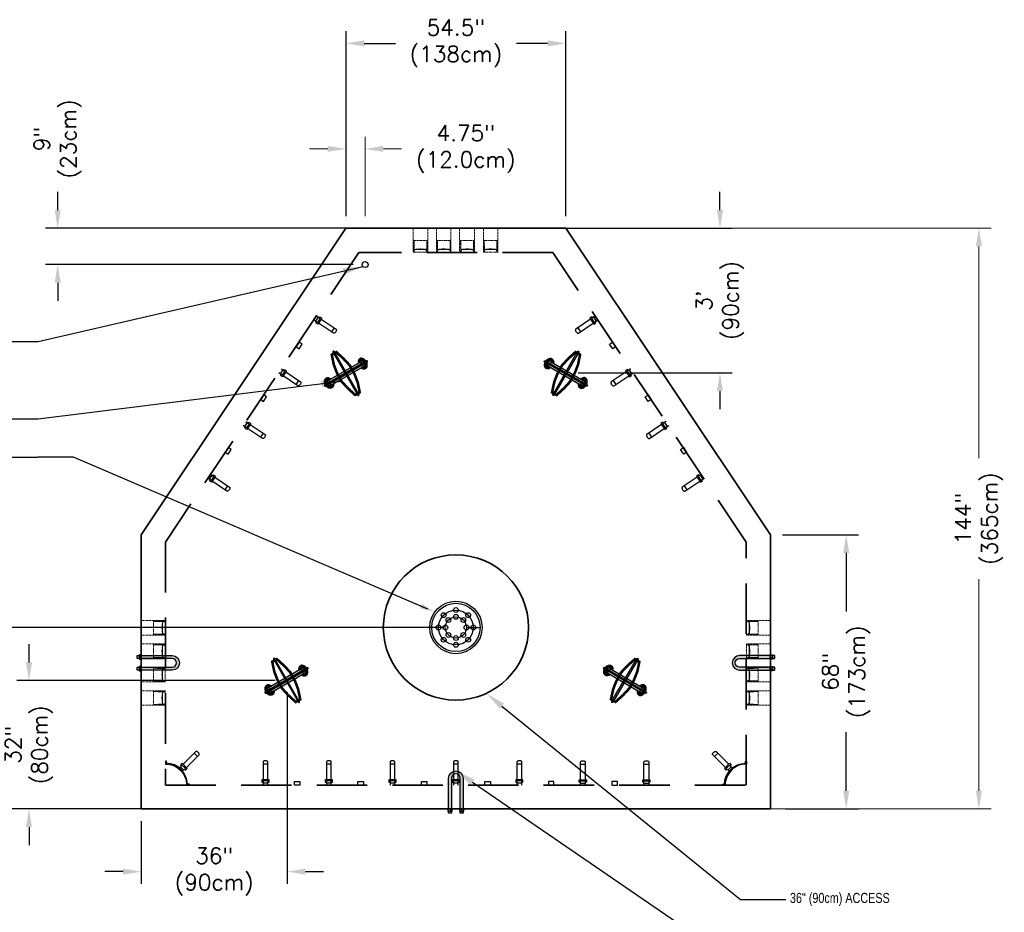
# Model space of a CAD drawing. Header units: inches. Extents: x 65 to 2519, y -54 to 399.
# Tile 17 of 21: x 1646 to 1890, y 163 to 385. Entities that reach past the tile are written whole.
import ezdxf
from ezdxf import colors
from ezdxf.entities.mleader import LeaderData, LeaderLine
from ezdxf.math import Vec2, Vec3

# ---------------------------------------------------------------- set-up
doc = ezdxf.new("R2010")
doc.units = ezdxf.units.IN
doc.header["$MEASUREMENT"] = 0
doc.linetypes.add('HIDDEN', pattern=[0.375, 0.25, -0.125])
doc.linetypes.add('HIDDEN2', pattern=[0.1875, 0.125, -0.0625])
for name, color, linetype, lineweight in [('Concrete-Hidden', 30, 'HIDDEN', 15), ('Concrete-Thick', 1, 'Continuous', 35), ('Dimensions', 7, 'Continuous', 15), ('Embeds-Hidden', 143, 'HIDDEN2', 15), ('Text+Leaders', 7, 'Continuous', 20)]:
    doc.layers.add(name, color=color, linetype=linetype, lineweight=lineweight)
for name, color, linetype in [('Dimension', 7, 'Continuous'), ('Drain', 7, 'Continuous'), ('Lifting_Hook', 5, 'Continuous'), ('Pulling_In_ Irons', 7, 'Continuous'), ('PVC', 7, 'Continuous'), ('Rack', 7, 'Continuous')]:
    doc.layers.add(name, color=color, linetype=linetype)
doc.styles.add('120', font='FSIMPLEX.SHX', dxfattribs={"width": 0.8, "height": 1.8674})
doc.styles.add('Oldcastle', font='romans.shx')
doc.styles.get("Standard").update_dxf_attribs({"font": 'fsimplex.shx', "width": 0.8})
doc.dimstyles.get("Standard").update_dxf_attribs({"dimtxt": 1.8674, "dimasz": 1.8674, "dimexe": 0.18, "dimexo": 0.0625, "dimgap": 0.09, "dimtad": 0, "dimtih": 1, "dimtoh": 1, "dimdec": 4, "dimzin": 0, "dimdsep": 46, "dimtxsty": '120', "dimcen": 0.09, "dimclrd": 256, "dimclre": 256, "dimclrt": 256, "dimadec": 0, "dimazin": 0, "dimtfac": 1, "dimtdec": 4, "dimtofl": 0, "dimtmove": 0, "dimatfit": 3, "dimfxl": 1, "dimtolj": 1, "dimtzin": 0, "dimarcsym": 0})
doc.dimstyles.new('Web', dxfattribs={"dimtxt": 0.082, "dimasz": 0.094, "dimexe": 0.0625, "dimexo": 0.0625, "dimgap": 0.0625, "dimtad": 0, "dimdec": 4, "dimzin": 3, "dimdsep": 46, "dimlunit": 4, "dimtxsty": 'Oldcastle', "dimcen": 0.09, "dimclrd": 256, "dimclre": 256, "dimclrt": 256, "dimadec": 0, "dimazin": 0, "dimtfac": 1, "dimtdec": 4, "dimtofl": 0, "dimtmove": 0, "dimatfit": 3, "dimfxl": 1, "dimtolj": 1, "dimtzin": 0, "dimlwd": -1, "dimlwe": -1, "dimarcsym": 0})

# ---------------------------------------------------------------- blocks, each defined once
blk = doc.blocks.new('*X51')
at = {"color": 0}
for p, q in [((73.82, 45.09), (73.87, 45.15)), ((73.82, 45.01), (73.91, 45.1)), ((73.85, 44.95), (73.92, 45.02)), ((73.9, 44.91), (73.98, 44.99)), ((73.98, 44.9), (74.07, 44.99)), ((74.06, 44.9), (74.16, 44.99)), ((74.15, 44.9), (74.25, 45)), ((74.24, 44.9), (74.45, 45.11)), ((74.26, 44.83), (74.31, 44.88)), ((74.27, 44.75), (74.33, 44.81)), ((74.27, 44.66), (74.33, 44.72)), ((74.27, 44.57), (74.33, 44.64)), ((74.27, 44.48), (74.33, 44.55)), ((74.27, 44.4), (74.33, 44.46)), ((74.27, 44.31), (74.33, 44.37)), ((74.27, 44.22), (74.33, 44.28)), ((74.27, 44.13), (74.33, 44.19)), ((74.27, 44.04), (74.33, 44.11)), ((74.27, 43.95), (74.33, 44.02)), ((74.27, 43.86), (74.33, 43.93)), ((74.27, 43.78), (74.33, 43.84)), ((74.29, 45.03), (74.36, 45.11)), ((74.33, 44.9), (74.4, 44.97)), ((74.47, 45.04), (74.54, 45.11)), ((74.56, 45.04), (74.63, 45.11)), ((74.65, 45.04), (74.72, 45.11)), ((74.73, 45.04), (74.87, 45.17)), ((74.82, 45.21), (74.87, 45.26)), ((74.82, 45.04), (74.89, 45.11)), ((74.91, 45.04), (74.98, 45.11)), ((75, 45.04), (75.07, 45.11)), ((75.09, 45.04), (75.16, 45.11)), ((75.18, 45.04), (75.25, 45.11)), ((75.26, 45.04), (75.34, 45.11)), ((75.35, 45.04), (75.42, 45.11)), ((75.44, 45.04), (75.51, 45.11)), ((75.53, 45.04), (75.6, 45.11)), ((75.62, 45.04), (75.69, 45.11)), ((75.71, 45.04), (75.78, 45.11)), ((75.79, 45.04), (75.89, 45.14)), ((75.91, 45.07), (75.99, 45.14)), ((76.01, 45.07), (76.08, 45.14)), ((76.09, 45.07), (76.17, 45.15)), ((76.11, 45.26), (76.16, 45.31)), ((76.11, 45.17), (76.16, 45.23)), ((76.18, 45.07), (76.26, 45.14)), ((76.27, 45.07), (76.34, 45.14)), ((76.36, 45.07), (76.43, 45.14)), ((76.45, 45.07), (76.52, 45.14)), ((76.54, 45.07), (76.61, 45.14)), ((76.63, 45.07), (76.7, 45.14)), ((76.71, 45.07), (76.79, 45.14)), ((76.8, 45.07), (76.87, 45.14)), ((76.89, 45.07), (76.96, 45.14)), ((76.98, 45.07), (77.05, 45.14)), ((77.07, 45.07), (77.14, 45.14)), ((77.16, 45.07), (77.23, 45.14)), ((77.24, 45.07), (77.35, 45.18)), ((77.33, 45.07), (77.4, 45.13)), ((73.82, 40.76), (73.95, 40.89)), ((73.82, 40.67), (74.04, 40.89)), ((73.88, 40.64), (73.91, 40.68)), ((74.03, 40.8), (74.13, 40.89)), ((74.12, 40.8), (74.22, 40.89)), ((74.21, 40.8), (74.31, 40.89)), ((74.26, 40.93), (74.33, 41.01)), ((74.27, 43.69), (74.33, 43.75)), ((74.27, 43.6), (74.33, 43.66)), ((74.27, 43.51), (74.33, 43.58)), ((74.27, 43.42), (74.33, 43.49)), ((74.27, 43.33), (74.33, 43.4)), ((74.27, 43.25), (74.33, 43.31)), ((74.27, 43.16), (74.33, 43.22)), ((74.27, 43.07), (74.33, 43.13)), ((74.27, 42.98), (74.33, 43.04)), ((74.27, 42.89), (74.33, 42.96)), ((74.27, 42.8), (74.33, 42.87)), ((74.27, 42.72), (74.33, 42.78)), ((74.27, 42.63), (74.33, 42.69)), ((74.27, 42.54), (74.33, 42.6)), ((74.27, 42.45), (74.33, 42.51)), ((74.27, 42.36), (74.33, 42.43)), ((74.27, 42.27), (74.33, 42.34)), ((74.27, 42.19), (74.33, 42.25)), ((74.27, 42.1), (74.33, 42.16)), ((74.27, 42.01), (74.33, 42.07)), ((74.27, 41.92), (74.33, 41.98)), ((74.27, 41.83), (74.33, 41.9)), ((74.27, 41.74), (74.33, 41.81)), ((74.27, 41.66), (74.33, 41.72)), ((74.27, 41.57), (74.33, 41.63)), ((74.27, 41.48), (74.33, 41.54)), ((74.27, 41.39), (74.33, 41.45)), ((74.27, 41.3), (74.33, 41.37)), ((74.27, 41.21), (74.33, 41.28)), ((74.27, 41.12), (74.33, 41.19)), ((74.27, 41.04), (74.33, 41.1)), ((74.28, 40.78), (74.39, 40.89)), ((74.3, 40.71), (74.4, 40.81)), ((74.31, 40.89), (74.31, 40.9)), ((74.33, 40.92), (74.35, 40.94)), ((74.36, 40.68), (74.43, 40.75)), ((74.45, 40.68), (74.52, 40.75)), ((74.54, 40.68), (74.61, 40.75)), ((74.62, 40.68), (74.7, 40.75)), ((74.71, 40.68), (74.78, 40.75)), ((74.8, 40.68), (74.87, 40.75)), ((74.82, 40.61), (74.87, 40.66)), ((74.82, 40.52), (74.87, 40.58)), ((74.89, 40.68), (74.96, 40.75)), ((74.98, 40.68), (75.05, 40.75)), ((75.07, 40.68), (75.14, 40.75)), ((75.15, 40.68), (75.23, 40.75)), ((75.24, 40.68), (75.31, 40.75)), ((75.33, 40.68), (75.4, 40.75)), ((75.42, 40.68), (75.49, 40.75)), ((75.51, 40.68), (75.58, 40.75)), ((75.6, 40.68), (75.67, 40.75)), ((75.68, 40.68), (75.76, 40.75)), ((75.77, 40.68), (75.84, 40.75)), ((75.85, 40.67), (75.91, 40.73)), ((75.91, 40.65), (75.99, 40.72)), ((76, 40.65), (76.08, 40.72)), ((76.09, 40.65), (76.16, 40.72)), ((76.11, 40.57), (76.17, 40.63)), ((76.11, 40.49), (76.16, 40.54)), ((76.18, 40.64), (76.25, 40.72)), ((76.27, 40.65), (76.34, 40.72)), ((76.36, 40.65), (76.43, 40.72)), ((76.45, 40.65), (76.52, 40.72)), ((76.53, 40.65), (76.61, 40.72)), ((76.62, 40.65), (76.69, 40.72)), ((76.71, 40.65), (76.78, 40.72)), ((76.8, 40.65), (76.87, 40.72)), ((76.89, 40.65), (76.96, 40.72)), ((76.98, 40.65), (77.05, 40.72)), ((77.06, 40.65), (77.14, 40.72)), ((77.15, 40.65), (77.22, 40.72)), ((77.24, 40.65), (77.31, 40.72)), ((77.32, 40.64), (77.39, 40.71)), ((77.38, 40.61), (77.4, 40.63))]:
    blk.add_line(p, q, dxfattribs=at)
blk = doc.blocks.new('PVC_Terminator_Side _View')
for p, q in [((-3.93, 2.29), (-4, 2.29)), ((-4, 2.29), (-4, 2.2)), ((-3.98, 2.18), (-2.53, 2.18)), ((-3.98, 2.18), (-3.98, -2.23)), ((-3.93, 2.27), (-3.93, 2.29)), ((-2.79, 2.25), (-3.9, 2.25)), ((-2.77, 2.41), (-2.77, 2.27)), ((-2.71, 2.27), (-2.71, 2.41)), ((-2.52, 2.25), (-2.69, 2.25)), ((-2.53, 2.18), (-2.43, 2.14)), ((-2.42, 2.21), (-2.52, 2.25)), ((-2.43, 2.14), (-1.01, 2.14)), ((-1.5, 2.21), (-2.42, 2.21)), ((-1.48, 2.37), (-1.48, 2.24)), ((-1.42, 2.24), (-1.42, 2.37)), ((-0.95, 2.21), (-1.4, 2.21)), ((-0.95, 1.95), (-1.14, 0)), ((-1.14, 0), (-0.95, -1.95)), ((-1.11, 0.03), (-0.96, 0.03)), ((-1.01, 2.14), (-1.01, 2)), ((-1.01, 2), (-0.55, 2)), ((-0.94, -1.92), (-0.94, 1.92)), ((-0.92, 2), (-0.92, 1.98)), ((-0.9, 2.15), (-0.9, 2.16)), ((-0.9, 2), (-0.9, 1.98)), ((-0.88, 1.92), (-0.88, -1.92)), ((-0.57, 2.1), (-0.85, 2.1)), ((-0.42, 2.25), (-0.52, 2.25)), ((-0.52, 2.25), (-0.52, 2.15)), ((0, 2.43), (-0.42, 2.13)), ((-0.42, 2.13), (-0.42, 2.25)), ((0, -2.43), (0, 2.43)), ((-4, -2.2), (-4, -2.29)), ((-4, -2.29), (-3.93, -2.29)), ((-2.53, -2.18), (-3.98, -2.18)), ((-3.93, -2.29), (-3.93, -2.27)), ((-3.9, -2.25), (-2.79, -2.25)), ((-2.77, -2.27), (-2.77, -2.41)), ((-2.71, -2.41), (-2.71, -2.27)), ((-2.69, -2.25), (-2.52, -2.25)), ((-2.43, -2.14), (-2.53, -2.18)), ((-2.52, -2.25), (-2.42, -2.21)), ((-1.01, -2.14), (-2.43, -2.14)), ((-2.42, -2.21), (-1.5, -2.21)), ((-1.48, -2.24), (-1.48, -2.37)), ((-1.42, -2.37), (-1.42, -2.24)), ((-1.4, -2.21), (-0.95, -2.21)), ((-0.96, -0.03), (-1.11, -0.03)), ((-0.55, -2), (-1.01, -2)), ((-1.01, -2), (-1.01, -2.14)), ((-0.92, -2), (-0.92, -1.98)), ((-0.9, -1.98), (-0.9, -2)), ((-0.9, -2.16), (-0.9, -2.15)), ((-0.85, -2.1), (-0.57, -2.1)), ((-0.52, -2.18), (-0.57, -2.18)), ((-0.57, -2.18), (-0.57, -2.33)), ((-0.57, -2.33), (-0.37, -2.33)), ((-0.52, -2.25), (-0.52, -2.15)), ((-0.52, -2.25), (-0.42, -2.25)), ((-0.42, -2.25), (-0.42, -2.13)), ((-0.42, -2.13), (0, -2.43)), ((-0.37, -2.33), (-0.37, -2.2)), ((-0.37, -2.2), (-0.2, -2.35)), ((-0.2, -2.35), (-0.02, -2.45)), ((-0.02, -2.45), (-0.02, -2.53)), ((-0.02, -2.53), (0, -2.53))]:
    blk.add_line(p, q)
blk.add_lwpolyline([(0, 2.53), (-0.02, 2.53), (-0.02, 2.45), (-0.2, 2.35), (-0.37, 2.2), (-0.37, 2.33), (-0.57, 2.33), (-0.57, 2.18), (-0.52, 2.18)])
for centre, radius, start, end in [((-3.95, 2.23), 0.0568, 213.5911, 246.8612), ((-3.89, 2.29), 0.0452, 201.9596, 248.0404), ((-2.8, 2.28), 0.0301, 279.0887, 350.9113), ((-2.74, 2.4), 0.0286, 11.969, 168.031), ((-2.68, 2.27), 0.0269, 183.8571, 266.1429), ((-1.5, 2.24), 0.0262, 272.4868, 357.5132), ((-1.45, 2.37), 0.028, 0.499, 179.501), ((-1.39, 2.24), 0.028, 185.8318, 264.1682), ((-1.11, 0), 0.032, 90, 270), ((-0.93, 1.95), 0.0289, 77.6353, 241.486), ((-0.97, 0.06), 0.0285, 270.3178, 332.0384), ((-0.94, 2.17), 0.0428, 349.214, 100.786), ((-0.83, 2.16), 0.0651, 192.1019, 257.8981), ((-0.89, 1.95), 0.0301, 308.1096, 92.769), ((-0.58, 2.16), 0.0652, 282.1864, 347.8136), ((-0.58, 2.15), 0.155, 280.1977, 349.8023), ((-3.97, -2.21), 0.0332, 93.189, 143.8861), ((-3.9, -2.27), 0.026, 92.2219, 177.7781), ((-2.8, -2.28), 0.0284, 6.5537, 83.4463), ((-2.74, -2.4), 0.0286, 191.4312, 348.5688), ((-2.69, -2.27), 0.026, 92.0692, 177.9308), ((-1.5, -2.23), 0.0205, 345.3305, 104.6695), ((-1.45, -2.37), 0.0282, 187.4747, 352.5253), ((-1.4, -2.23), 0.0218, 80.6821, 189.3179), ((-0.96, -0.07), 0.0345, 54.2131, 98.0348), ((-0.93, -1.95), 0.0289, 118.514, 282.3647), ((-0.94, -2.17), 0.0473, 266.617, 3.383), ((-0.89, -1.95), 0.0287, 254.5583, 64.5631), ((-0.85, -2.15), 0.0508, 90.8916, 179.1084), ((-0.58, -2.16), 0.0598, 8.7334, 81.2666), ((-0.55, -2.12), 0.121, 358.2653, 91.7347)]:
    blk.add_arc(centre, radius, start, end)
at = {"extrusion": (0, 0, -1), "zscale": -1}
blk.add_blockref('*X51', (-73.39, -42.9), dxfattribs=at)
blk = doc.blocks.new('Lifting_Hook')
h = blk.add_hatch(color=256)
h.dxf.hatch_style = 1
edge = h.paths.add_edge_path()
edge.add_line((-2.61, 4.86), (-3.11, 5.73))
edge.add_arc((-3.25, 5.65), 0.161, 29.9315, 209.9315)
edge.add_line((-3.39, 5.57), (-2.93, 4.77))
edge.add_line((-2.93, 4.77), (2.28, -4.28))
edge.add_line((2.28, -4.28), (2.78, -5.14))
edge.add_arc((2.92, -5.06), 0.161, 209.9315, 389.9315)
edge.add_line((3.05, -4.98), (2.59, -4.18))
edge.add_line((2.59, -4.18), (-2.61, 4.86))
h = blk.add_hatch(color=256)
h.dxf.hatch_style = 1
edge = h.paths.add_edge_path()
edge.add_line((-5.29, -2.84), (5.11, 3.15))
edge.add_arc((5.03, 3.29), 0.161, 299.9315, 479.9315)
edge.add_line((4.95, 3.43), (-5.45, -2.56))
edge.add_arc((-5.37, -2.7), 0.161, 119.9315, 299.9315)
h = blk.add_hatch(color=256)
h.dxf.hatch_style = 1
edge = h.paths.add_edge_path()
edge.add_arc((3.41, 2.35), 0.677, 299.3742, 480.4889)
edge.add_line((3.07, 2.94), (-4.08, -1.18))
edge.add_arc((-3.75, -1.77), 0.677, 119.3742, 300.4889)
edge.add_line((-3.41, -2.35), (3.74, 1.76))
h = blk.add_hatch(color=256)
h.dxf.hatch_style = 1
edge = h.paths.add_edge_path()
edge.add_line((3.49, 3.02), (3.49, 3.14))
edge.add_line((3.49, 3.14), (3.5, 3.24))
edge.add_line((3.5, 3.24), (3.53, 3.32))
edge.add_line((3.53, 3.32), (3.56, 3.36))
edge.add_line((3.56, 3.36), (3.58, 3.38))
edge.add_line((3.58, 3.38), (3.6, 3.4))
edge.add_line((3.6, 3.4), (3.64, 3.41))
edge.add_line((3.64, 3.41), (3.69, 3.41))
edge.add_line((3.69, 3.41), (3.77, 3.39))
edge.add_line((3.77, 3.39), (3.86, 3.36))
edge.add_line((3.86, 3.36), (3.97, 3.29))
edge.add_line((3.97, 3.29), (4.09, 3.2))
edge.add_line((4.09, 3.2), (4.2, 3.09))
edge.add_line((4.2, 3.09), (4.29, 2.95))
edge.add_line((4.29, 2.95), (4.37, 2.8))
edge.add_line((4.37, 2.8), (4.43, 2.65))
edge.add_line((4.43, 2.65), (4.46, 2.5))
edge.add_line((4.46, 2.5), (4.48, 2.36))
edge.add_line((4.48, 2.36), (4.47, 2.24))
edge.add_line((4.47, 2.24), (4.44, 2.16))
edge.add_line((4.44, 2.16), (4.42, 2.1))
edge.add_line((4.42, 2.1), (4.39, 2.07))
edge.add_line((4.39, 2.07), (4.37, 2.05))
edge.add_line((4.37, 2.05), (4.35, 2.04))
edge.add_line((4.35, 2.04), (4.32, 2.03))
edge.add_line((4.32, 2.03), (4.29, 2.03))
edge.add_line((4.29, 2.03), (4.24, 2.04))
edge.add_line((4.24, 2.04), (4.18, 2.05))
edge.add_line((4.18, 2.05), (4.11, 2.08))
edge.add_line((4.11, 2.08), (4.03, 2.12))
edge.add_arc((3.39, 2.34), 0.677, 299.3742, 340.4082, ccw=False)
edge.add_line((3.72, 1.75), (3.6, 1.68))
edge.add_line((3.6, 1.68), (3.84, 1.49))
edge.add_line((3.84, 1.49), (3.99, 1.43))
edge.add_line((3.99, 1.43), (4.14, 1.4))
edge.add_line((4.14, 1.4), (4.29, 1.39))
edge.add_line((4.29, 1.39), (4.43, 1.4))
edge.add_line((4.43, 1.4), (4.57, 1.43))
edge.add_line((4.57, 1.43), (4.7, 1.49))
edge.add_line((4.7, 1.49), (4.84, 1.6))
edge.add_line((4.84, 1.6), (4.96, 1.75))
edge.add_line((4.96, 1.75), (5.05, 1.93))
edge.add_line((5.05, 1.93), (5.1, 2.13))
edge.add_line((5.1, 2.13), (5.12, 2.36))
edge.add_line((5.12, 2.36), (5.1, 2.59))
edge.add_line((5.1, 2.59), (5.05, 2.83))
edge.add_line((5.05, 2.83), (4.96, 3.07))
edge.add_line((4.96, 3.07), (4.84, 3.29))
edge.add_line((4.84, 3.29), (4.69, 3.5))
edge.add_line((4.69, 3.5), (4.52, 3.68))
edge.add_line((4.52, 3.68), (4.34, 3.83))
edge.add_line((4.34, 3.83), (4.14, 3.94))
edge.add_line((4.14, 3.94), (3.93, 4.02))
edge.add_line((3.93, 4.02), (3.73, 4.05))
edge.add_line((3.73, 4.05), (3.54, 4.05))
edge.add_line((3.54, 4.05), (3.36, 4))
edge.add_line((3.36, 4), (3.19, 3.9))
edge.add_line((3.19, 3.9), (3.05, 3.77))
edge.add_line((3.05, 3.77), (2.95, 3.6))
edge.add_line((2.95, 3.6), (2.88, 3.41))
edge.add_line((2.88, 3.41), (2.84, 3.2))
edge.add_line((2.84, 3.2), (2.9, 2.84))
edge.add_line((2.9, 2.84), (3.05, 2.93))
edge.add_arc((3.39, 2.34), 0.677, 82.0619, 120.4889, ccw=False)
h = blk.add_hatch(color=256)
h.dxf.hatch_style = 1
edge = h.paths.add_edge_path()
edge.add_line((-4.36, -1.5), (-4.47, -1.44))
edge.add_line((-4.47, -1.44), (-4.56, -1.4))
edge.add_line((-4.56, -1.4), (-4.64, -1.39))
edge.add_line((-4.64, -1.39), (-4.69, -1.39))
edge.add_line((-4.69, -1.39), (-4.72, -1.4))
edge.add_line((-4.72, -1.4), (-4.75, -1.41))
edge.add_line((-4.75, -1.41), (-4.77, -1.44))
edge.add_line((-4.77, -1.44), (-4.8, -1.48))
edge.add_line((-4.8, -1.48), (-4.83, -1.55))
edge.add_line((-4.83, -1.55), (-4.84, -1.65))
edge.add_line((-4.84, -1.65), (-4.84, -1.78))
edge.add_line((-4.84, -1.78), (-4.82, -1.92))
edge.add_line((-4.82, -1.92), (-4.78, -2.08))
edge.add_line((-4.78, -2.08), (-4.71, -2.23))
edge.add_line((-4.71, -2.23), (-4.62, -2.38))
edge.add_line((-4.62, -2.38), (-4.51, -2.5))
edge.add_line((-4.51, -2.5), (-4.4, -2.61))
edge.add_line((-4.4, -2.61), (-4.29, -2.69))
edge.add_line((-4.29, -2.69), (-4.18, -2.74))
edge.add_line((-4.18, -2.74), (-4.1, -2.76))
edge.add_line((-4.1, -2.76), (-4.03, -2.76))
edge.add_line((-4.03, -2.76), (-3.99, -2.76))
edge.add_line((-3.99, -2.76), (-3.96, -2.75))
edge.add_line((-3.96, -2.75), (-3.95, -2.74))
edge.add_line((-3.95, -2.74), (-3.93, -2.72))
edge.add_line((-3.93, -2.72), (-3.91, -2.69))
edge.add_line((-3.91, -2.69), (-3.89, -2.65))
edge.add_line((-3.89, -2.65), (-3.87, -2.59))
edge.add_line((-3.87, -2.59), (-3.86, -2.51))
edge.add_line((-3.86, -2.51), (-3.86, -2.42))
edge.add_arc((-3.73, -1.76), 0.677, 259.4548, 300.4889)
edge.add_line((-3.39, -2.34), (-3.26, -2.27))
edge.add_line((-3.26, -2.27), (-3.22, -2.58))
edge.add_line((-3.22, -2.58), (-3.24, -2.74))
edge.add_line((-3.24, -2.74), (-3.29, -2.88))
edge.add_line((-3.29, -2.88), (-3.35, -3.01))
edge.add_line((-3.35, -3.01), (-3.43, -3.13))
edge.add_line((-3.43, -3.13), (-3.53, -3.23))
edge.add_line((-3.53, -3.23), (-3.65, -3.32))
edge.add_line((-3.65, -3.32), (-3.82, -3.38))
edge.add_line((-3.82, -3.38), (-4.01, -3.41))
edge.add_line((-4.01, -3.41), (-4.2, -3.4))
edge.add_line((-4.2, -3.4), (-4.41, -3.34))
edge.add_line((-4.41, -3.34), (-4.61, -3.25))
edge.add_line((-4.61, -3.25), (-4.8, -3.11))
edge.add_line((-4.8, -3.11), (-4.98, -2.95))
edge.add_line((-4.98, -2.95), (-5.14, -2.75))
edge.add_line((-5.14, -2.75), (-5.28, -2.54))
edge.add_line((-5.28, -2.54), (-5.38, -2.3))
edge.add_line((-5.38, -2.3), (-5.45, -2.07))
edge.add_line((-5.45, -2.07), (-5.49, -1.83))
edge.add_line((-5.49, -1.83), (-5.49, -1.6))
edge.add_line((-5.49, -1.6), (-5.45, -1.38))
edge.add_line((-5.45, -1.38), (-5.38, -1.19))
edge.add_line((-5.38, -1.19), (-5.28, -1.03))
edge.add_line((-5.28, -1.03), (-5.14, -0.9))
edge.add_line((-5.14, -0.9), (-4.98, -0.8))
edge.add_line((-4.98, -0.8), (-4.79, -0.75))
edge.add_line((-4.79, -0.75), (-4.6, -0.74))
edge.add_line((-4.6, -0.74), (-4.39, -0.78))
edge.add_line((-4.39, -0.78), (-4.19, -0.85))
edge.add_line((-4.19, -0.85), (-3.91, -1.08))
edge.add_line((-3.91, -1.08), (-4.06, -1.17))
edge.add_arc((-3.73, -1.76), 0.677, 119.3742, 157.8012)
blk.add_line((-5.37, -2.7), (5.03, 3.29))
blk.add_line((-5.37, -2.7), (5.03, 3.29))
at = {"const_width": 0.645}
blk.add_lwpolyline([(-2.57, 5.58), (-3.7, 4.93), (-3.21, 2.51), (-2.41, 0.42), (-1.28, -1.68), (0.22, -3.33), (2.11, -5.06), (3.24, -4.42), (2.72, -1.9), (1.93, 0.16), (0.8, 2.25), (-0.75, 3.92)], close=True, dxfattribs=at)
for points in [[(-2.61, 4.86), (-3.11, 5.73, 1), (-3.39, 5.57), (-2.93, 4.77), (2.28, -4.28), (2.78, -5.14, 1), (3.05, -4.98), (2.59, -4.18)], [(-5.29, -2.84), (5.11, 3.15, 1), (4.95, 3.43), (-5.45, -2.56, 1)], [(3.49, 3.02), (3.49, 3.14), (3.5, 3.24), (3.53, 3.32), (3.56, 3.36), (3.58, 3.38), (3.6, 3.4), (3.64, 3.41), (3.69, 3.41), (3.77, 3.39), (3.86, 3.36), (3.97, 3.29), (4.09, 3.2), (4.2, 3.09), (4.29, 2.95), (4.37, 2.8), (4.43, 2.65), (4.46, 2.5), (4.48, 2.36), (4.47, 2.24), (4.44, 2.16), (4.42, 2.1), (4.39, 2.07), (4.37, 2.05), (4.35, 2.04), (4.32, 2.03), (4.29, 2.03), (4.24, 2.04), (4.18, 2.05), (4.11, 2.08), (4.03, 2.12, -0.180983), (3.72, 1.75), (3.6, 1.68), (3.84, 1.49), (3.99, 1.43), (4.14, 1.4), (4.29, 1.39), (4.43, 1.4), (4.57, 1.43), (4.7, 1.49), (4.84, 1.6), (4.96, 1.75), (5.05, 1.93), (5.1, 2.13), (5.12, 2.36), (5.1, 2.59), (5.05, 2.83), (4.96, 3.07), (4.84, 3.29), (4.69, 3.5), (4.52, 3.68), (4.34, 3.83), (4.14, 3.94), (3.93, 4.02), (3.73, 4.05), (3.54, 4.05), (3.36, 4), (3.19, 3.9), (3.05, 3.77), (2.95, 3.6), (2.88, 3.41), (2.84, 3.2), (2.9, 2.84), (3.05, 2.93, -0.169258)], [(-4.36, -1.5), (-4.47, -1.44), (-4.56, -1.4), (-4.64, -1.39), (-4.69, -1.39), (-4.72, -1.4), (-4.75, -1.41), (-4.77, -1.44), (-4.8, -1.48), (-4.83, -1.55), (-4.84, -1.65), (-4.84, -1.78), (-4.82, -1.92), (-4.78, -2.08), (-4.71, -2.23), (-4.62, -2.38), (-4.51, -2.5), (-4.4, -2.61), (-4.29, -2.69), (-4.18, -2.74), (-4.1, -2.76), (-4.03, -2.76), (-3.99, -2.76), (-3.96, -2.75), (-3.95, -2.74), (-3.93, -2.72), (-3.91, -2.69), (-3.89, -2.65), (-3.87, -2.59), (-3.86, -2.51), (-3.86, -2.42, 0.180983), (-3.39, -2.34), (-3.26, -2.27), (-3.22, -2.58), (-3.24, -2.74), (-3.29, -2.88), (-3.35, -3.01), (-3.43, -3.13), (-3.53, -3.23), (-3.65, -3.32), (-3.82, -3.38), (-4.01, -3.41), (-4.2, -3.4), (-4.41, -3.34), (-4.61, -3.25), (-4.8, -3.11), (-4.98, -2.95), (-5.14, -2.75), (-5.28, -2.54), (-5.38, -2.3), (-5.45, -2.07), (-5.49, -1.83), (-5.49, -1.6), (-5.45, -1.38), (-5.38, -1.19), (-5.28, -1.03), (-5.14, -0.9), (-4.98, -0.8), (-4.79, -0.75), (-4.6, -0.74), (-4.39, -0.78), (-4.19, -0.85), (-3.91, -1.08), (-4.06, -1.17, 0.169258)]]:
    blk.add_lwpolyline(points, format="xyb", close=True)
blk.add_lwpolyline([(3.74, 1.76, 1.009775), (3.07, 2.94), (-4.08, -1.18, 1.009775), (-3.41, -2.35), (3.74, 1.76)], format="xyb")
blk = doc.blocks.new('1_Inch_U_Bolt')
h = blk.add_hatch(color=256)
h.dxf.hatch_style = 1
h.paths.add_polyline_path([(-1.5, 0, -1), (1.5, 0), (1.5, -10.5), (2.5, -10.5), (2.5, 0, 1), (-2.5, 0), (-2.5, -10.5), (-1.5, -10.5)])
h = blk.add_hatch(color=256)
h.dxf.hatch_style = 1
h.paths.add_polyline_path([(-1.5, -11.25), (-2.5, -11.25), (-2.5, -12), (-1.5, -12)])
h.paths.add_polyline_path([(2.5, -11.25), (1.5, -11.25), (1.5, -12), (2.5, -12)])
blk.add_lwpolyline([(1.5, -12), (1.5, 0, 1), (-1.5, 0), (-1.5, -12), (-2.5, -12), (-2.5, 0, -1), (2.5, 0), (2.5, -12)], format="xyb", close=True)
for points in [[(-2.75, -10.5), (-2.75, -11.25), (-1.25, -11.25), (-1.25, -10.5)], [(1.25, -10.5), (1.25, -11.25), (2.75, -11.25), (2.75, -10.5)]]:
    blk.add_lwpolyline(points, close=True)
for points in [[(-2, -10.5), (-2, -11.25)], [(2, -10.5), (2, -11.25)]]:
    blk.add_lwpolyline(points)
blk = doc.blocks.new('Rack_Vertical')
for p, q in [((-0.59, 5.75), (-0.59, 1.32)), ((0.59, 5.16), (-0.59, 5.16)), ((0.59, 1.32), (0.59, 5.75)), ((0.89, 1.32), (-0.89, 1.32)), ((-0.89, 1.32), (-0.89, 0.73)), ((-0.89, 0.73), (-0.59, 0.73)), ((0.59, 1.03), (-0.59, 1.03)), ((-0.59, 1.03), (-0.59, 0)), ((0.59, 0.44), (-0.59, 0.44)), ((0.59, 0), (0.59, 1.03)), ((0.59, 0.73), (0.89, 0.73)), ((0.89, 0.73), (0.89, 1.32))]:
    blk.add_line(p, q)
blk.add_lwpolyline([(0.59, 5.75, 0.174705), (0.55, 5.85, 0.104203), (0.42, 5.96, 0.064948), (0.24, 6.02, 0.051099), (0, 6.05, 0.051099), (-0.24, 6.02, 0.064948), (-0.42, 5.96, 0.104203), (-0.55, 5.85, 0.174705), (-0.59, 5.75, 0.174705)], format="xyb")
blk = doc.blocks.new('Corner_rack')
blk.add_lwpolyline([(0.04, -5.23), (0.04, -5.93), (-0.2, -5.93), (-0.2, -5.45, -0.392282), (-5.45, -0.21), (-5.92, -0.21), (-5.92, 0.03), (-5.22, 0.03, 0.414214), (0.04, -5.23, 1)], format="xyb", close=True)
at = {"xscale": -1, "rotation": 135.0000000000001}
blk.add_blockref('Rack_Vertical', (-3.83, -3.84), dxfattribs=at)
blk = doc.blocks.new('*D59')
at = {"layer": 'Defpoints', "color": 0, "transparency": 16777216}
for p in [(1712.31, 221.01), (1676.15, 189.09), (1676.15, 173.54)]:
    blk.add_point(p, dxfattribs=at)
at = {"layer": 'Dimension', "transparency": 16777216}
for p, q in [((1712.31, 218.01), (1712.31, 170.54)), ((1676.15, 186.09), (1676.15, 170.54)), ((1671.63, 173.54), (1667.12, 173.54)), ((1716.82, 173.54), (1721.33, 173.54))]:
    blk.add_line(p, q, dxfattribs=at)
for points in [[(1671.63, 174.29), (1671.63, 172.78), (1676.15, 173.54)], [(1716.82, 174.29), (1716.82, 172.78), (1712.31, 173.54)]]:
    blk.add_solid(points, dxfattribs=at)
at = {"layer": 'Dimension', "transparency": 16777216, "insert": (1694.23, 173.54), "char_height": 3.936, "attachment_point": 5, "style": 'Oldcastle'}
blk.add_mtext('\\A1;36"\\P(90cm)', dxfattribs=at)
blk = doc.blocks.new('*D60')
at = {"layer": 'Defpoints', "color": 0, "transparency": 16777216}
for p in [(1712.36, 220.9), (1648.31, 189.09), (1712.36, 189.09)]:
    blk.add_point(p, dxfattribs=at)
at = {"layer": 'Dimension', "transparency": 16777216}
for p, q in [((1648.31, 225.42), (1648.31, 229.93)), ((1709.36, 220.9), (1645.31, 220.9)), ((1709.36, 189.09), (1645.31, 189.09)), ((1648.31, 184.58), (1648.31, 180.07))]:
    blk.add_line(p, q, dxfattribs=at)
for points in [[(1647.56, 225.42), (1649.06, 225.42), (1648.31, 220.9)], [(1647.56, 184.58), (1649.06, 184.58), (1648.31, 189.09)]]:
    blk.add_solid(points, dxfattribs=at)
at = {"layer": 'Dimension', "transparency": 16777216, "insert": (1648.31, 205), "char_height": 3.936, "attachment_point": 5, "rotation": 90, "style": 'Oldcastle'}
blk.add_mtext('\\A1;32"\\P(80cm)', dxfattribs=at)
blk = doc.blocks.new('*D61')
at = {"layer": 'Defpoints', "color": 0, "transparency": 16777216}
for p in [(1778.19, 333.09), (1819.62, 333.09), (1781.48, 297.23)]:
    blk.add_point(p, dxfattribs=at)
at = {"layer": 'Dimension', "transparency": 16777216}
for p, q in [((1819.62, 337.6), (1819.62, 342.11)), ((1781.19, 333.09), (1822.62, 333.09)), ((1784.48, 297.23), (1822.62, 297.23)), ((1819.62, 292.72), (1819.62, 288.2))]:
    blk.add_line(p, q, dxfattribs=at)
for points in [[(1818.86, 337.6), (1820.37, 337.6), (1819.62, 333.09)], [(1818.86, 292.72), (1820.37, 292.72), (1819.62, 297.23)]]:
    blk.add_solid(points, dxfattribs=at)
at = {"layer": 'Dimension', "transparency": 16777216, "insert": (1819.62, 315.16), "char_height": 3.936, "attachment_point": 5, "rotation": 90, "style": 'Oldcastle'}
blk.add_mtext("\\A1;3'\\P(90cm)", dxfattribs=at)
blk = doc.blocks.new('*D64')
at = {"layer": 'Defpoints', "color": 0, "transparency": 16777216}
for p in [(1655.42, 333.09), (1731.65, 333.09), (1731.65, 324.09)]:
    blk.add_point(p, dxfattribs=at)
at = {"layer": 'Dimension', "transparency": 16777216}
for p, q in [((1655.42, 337.6), (1655.42, 342.11)), ((1728.65, 333.09), (1652.42, 333.09)), ((1728.65, 324.09), (1652.42, 324.09)), ((1655.42, 319.58), (1655.42, 315.07))]:
    blk.add_line(p, q, dxfattribs=at)
for points in [[(1654.67, 337.6), (1656.17, 337.6), (1655.42, 333.09)], [(1654.67, 319.58), (1656.17, 319.58), (1655.42, 324.09)]]:
    blk.add_solid(points, dxfattribs=at)
at = {"layer": 'Dimension', "transparency": 16777216, "insert": (1655.42, 355.23), "char_height": 3.936, "attachment_point": 5, "rotation": 90, "style": 'Oldcastle'}
blk.add_mtext('\\A1;9"\\P(23cm)', dxfattribs=at)
blk = doc.blocks.new('*D65')
at = {"layer": 'Defpoints', "color": 0, "transparency": 16777216}
for p in [(1731.65, 352.76), (1726.9, 333.09), (1731.65, 333.09)]:
    blk.add_point(p, dxfattribs=at)
at = {"layer": 'Text+Leaders', "transparency": 16777216}
for p, q in [((1726.9, 336.09), (1726.9, 355.76)), ((1731.65, 336.09), (1731.65, 355.76)), ((1722.38, 352.76), (1717.87, 352.76)), ((1736.16, 352.76), (1740.67, 352.76))]:
    blk.add_line(p, q, dxfattribs=at)
for points in [[(1722.38, 353.51), (1722.38, 352.01), (1726.9, 352.76)], [(1736.16, 353.51), (1736.16, 352.01), (1731.65, 352.76)]]:
    blk.add_solid(points, dxfattribs=at)
at = {"layer": 'Text+Leaders', "transparency": 16777216, "insert": (1756.6, 352.76), "char_height": 3.936, "attachment_point": 5, "style": 'Oldcastle'}
blk.add_mtext('\\A1;4.75"\\P(12.0cm)', dxfattribs=at)
blk = doc.blocks.new('*D66')
at = {"layer": 'Defpoints', "color": 0, "transparency": 16777216}
for p in [(1775.92, 333.09), (1883.81, 333.09), (1775.92, 189.09)]:
    blk.add_point(p, dxfattribs=at)
at = {"layer": 'Dimensions', "transparency": 16777216}
for p, q in [((1778.92, 333.09), (1886.81, 333.09)), ((1883.81, 328.58), (1883.81, 276.08)), ((1883.81, 193.6), (1883.81, 246.09)), ((1778.92, 189.09), (1886.81, 189.09))]:
    blk.add_line(p, q, dxfattribs=at)
for points in [[(1883.05, 328.58), (1884.56, 328.58), (1883.81, 333.09)], [(1883.05, 193.6), (1884.56, 193.6), (1883.81, 189.09)]]:
    blk.add_solid(points, dxfattribs=at)
at = {"layer": 'Dimensions', "transparency": 16777216, "insert": (1883.81, 261.09), "char_height": 3.936, "attachment_point": 5, "rotation": 90, "style": 'Oldcastle'}
blk.add_mtext('\\A1;144"\\P(365cm)', dxfattribs=at)
blk = doc.blocks.new('*D68')
at = {"layer": 'Defpoints', "color": 0, "transparency": 16777216}
for p in [(1754.15, 234.09), (1623.94, 189.09), (1754.15, 189.09)]:
    blk.add_point(p, dxfattribs=at)
at = {"layer": 'Dimension', "transparency": 16777216}
for p, q in [((1623.94, 238.6), (1623.94, 243.11)), ((1751.15, 234.09), (1620.94, 234.09)), ((1751.15, 189.09), (1620.94, 189.09)), ((1623.94, 184.58), (1623.94, 180.07))]:
    blk.add_line(p, q, dxfattribs=at)
for points in [[(1623.19, 238.6), (1624.69, 238.6), (1623.94, 234.09)], [(1623.19, 184.58), (1624.69, 184.58), (1623.94, 189.09)]]:
    blk.add_solid(points, dxfattribs=at)
at = {"layer": 'Dimension', "transparency": 16777216, "insert": (1623.94, 211.59), "char_height": 3.936, "attachment_point": 5, "rotation": 90, "style": 'Oldcastle'}
blk.add_mtext('\\A1;45"\\P(144cm)', dxfattribs=at)
blk = doc.blocks.new('*D69')
at = {"layer": 'Defpoints', "color": 0, "transparency": 16777216}
for p in [(1832.15, 257.09), (1850.92, 257.09), (1832.86, 189.09)]:
    blk.add_point(p, dxfattribs=at)
at = {"layer": 'Dimension', "transparency": 16777216}
for p, q in [((1835.15, 257.09), (1853.92, 257.09)), ((1850.92, 252.58), (1850.92, 238.08)), ((1850.92, 193.6), (1850.92, 208.09)), ((1835.86, 189.09), (1853.92, 189.09))]:
    blk.add_line(p, q, dxfattribs=at)
for points in [[(1850.16, 252.58), (1851.67, 252.58), (1850.92, 257.09)], [(1850.16, 193.6), (1851.67, 193.6), (1850.92, 189.09)]]:
    blk.add_solid(points, dxfattribs=at)
at = {"layer": 'Dimension', "transparency": 16777216, "insert": (1850.92, 223.09), "char_height": 3.936, "attachment_point": 5, "rotation": 90, "style": 'Oldcastle'}
blk.add_mtext('\\A1;68"\\P(173cm)', dxfattribs=at)
blk = doc.blocks.new('*D70')
at = {"layer": 'Defpoints', "color": 0, "transparency": 16777216}
for p in [(1781.4, 378.93), (1726.9, 333.09), (1781.4, 333.09)]:
    blk.add_point(p, dxfattribs=at)
at = {"layer": 'Dimension', "transparency": 16777216}
for p, q in [((1726.9, 336.09), (1726.9, 381.93)), ((1781.4, 336.09), (1781.4, 381.93)), ((1731.41, 378.93), (1739.15, 378.93)), ((1776.88, 378.93), (1769.14, 378.93))]:
    blk.add_line(p, q, dxfattribs=at)
for points in [[(1731.41, 379.69), (1731.41, 378.18), (1726.9, 378.93)], [(1776.88, 379.69), (1776.88, 378.18), (1781.4, 378.93)]]:
    blk.add_solid(points, dxfattribs=at)
at = {"layer": 'Dimension', "transparency": 16777216, "insert": (1754.15, 378.93), "char_height": 3.936, "attachment_point": 5, "style": 'Oldcastle'}
blk.add_mtext('\\A1;54.5"\\P(138cm)', dxfattribs=at)

msp = doc.modelspace()

# ---------------------------------------------------------------- linework, layer by layer
at = {"layer": 'Concrete-Hidden'}
for points in [[(1743.54475, 327.17037), (1743.54475, 333.0895)], [(1747.15355, 327.17037), (1747.15355, 333.0895)], [(1749.34693, 327.17037), (1749.34693, 333.0895)], [(1752.91946, 327.0895), (1752.91946, 333.0895)], [(1755.05845, 327.0895), (1755.05845, 333.0895)], [(1758.75791, 327.17037), (1758.75791, 333.0895)], [(1760.95129, 327.17037), (1760.95129, 333.0895)], [(1764.56008, 327.17037), (1764.56008, 333.0895)], [(1682.06417, 235.81144), (1676.14504, 235.81144)], [(1826.2259, 235.81144), (1832.14504, 235.81144)], [(1682.06417, 232.20264), (1676.14504, 232.20264)], [(1826.2259, 232.20264), (1832.14504, 232.20264)], [(1682.06417, 230.00926), (1676.14504, 230.00926)], [(1826.2259, 230.00926), (1832.14504, 230.00926)], [(1682.14504, 226.30981), (1676.14504, 226.30981)], [(1826.14504, 226.30981), (1832.14504, 226.30981)], [(1682.14504, 224.17082), (1676.14504, 224.17082)], [(1826.14504, 224.17082), (1832.14504, 224.17082)], [(1682.06417, 220.59829), (1676.14504, 220.59829)], [(1826.2259, 220.59829), (1832.14504, 220.59829)], [(1682.06417, 218.40491), (1676.14504, 218.40491)], [(1826.2259, 218.40491), (1832.14504, 218.40491)], [(1682.06417, 214.79611), (1676.14504, 214.79611)], [(1826.2259, 214.79611), (1832.14504, 214.79611)]]:
    msp.add_lwpolyline(points, dxfattribs=at)
at = {"layer": 'Concrete-Thick'}
msp.add_lwpolyline([(1832.14504, 189.0895), (1832.14504, 257.0895), (1781.39504, 333.0895), (1726.89504, 333.0895), (1676.14504, 257.0895), (1676.14504, 189.0895), (1832.14504, 189.0895)], dxfattribs=at)
at = {"layer": 'Concrete-Thick', "linetype": 'HIDDEN', "ltscale": 50}
msp.add_lwpolyline([(1826.14504, 195.00446), (1826.14504, 255.27036), (1778.18686, 327.0895), (1730.10321, 327.0895), (1682.14504, 255.27036), (1682.14859, 195.00446)], close=True, dxfattribs=at)
at = {"layer": 'Concrete-Thick'}
msp.add_circle((1754.14504, 234.0895), 18, dxfattribs=at)
at = {"layer": 'Drain', "color": 2}
msp.add_line((1756.77004, 234.0895), (1760.14504, 234.0895), dxfattribs=at)
at = {"layer": 'Drain'}
for centre, radius in [((1754.14504, 234.0895), 6.5), ((1754.14504, 234.0895), 6), ((1754.14504, 234.0895), 4.3125), ((1751.09564, 237.1389), 0.6), ((1754.14504, 238.402), 0.6), ((1754.14504, 236.7145), 0.6), ((1757.19444, 237.1389), 0.6), ((1749.83254, 234.0895), 0.6), ((1751.52004, 234.0895), 0.6), ((1754.14504, 234.0895), 2.625), ((1752.28888, 235.94566), 0.6), ((1756.00119, 235.94566), 0.6), ((1756.77004, 234.0895), 0.6), ((1758.45754, 234.0895), 0.6), ((1752.28888, 232.23335), 0.6), ((1754.14504, 231.4645), 0.6), ((1756.00119, 232.23335), 0.6), ((1751.09564, 231.0401), 0.6), ((1754.14504, 229.777), 0.6), ((1757.19444, 231.0401), 0.6)]:
    msp.add_circle(centre, radius, dxfattribs=at)
at = {"layer": 'PVC'}
msp.add_circle((1731.64504, 324.0895), 0.75, dxfattribs=at)
at = {"layer": 'Rack'}
for points in [[(1715.27245, 303.18918), (1716.03617, 304.32144), (1715.31588, 304.80728), (1714.55216, 303.67501)], [(1793.01763, 303.18918), (1792.25391, 304.32144), (1792.97419, 304.80728), (1793.73791, 303.67501)], [(1706.46255, 290.12796), (1707.22627, 291.26023), (1706.50599, 291.74606), (1705.74226, 290.6138)], [(1801.82753, 290.12796), (1801.06381, 291.26023), (1801.78409, 291.74606), (1802.54781, 290.6138)], [(1697.66469, 277.0846), (1698.42841, 278.21686), (1697.70813, 278.7027), (1696.9444, 277.57044)], [(1810.62539, 277.0846), (1809.86167, 278.21686), (1810.58195, 278.7027), (1811.34567, 277.57044)], [(1714.10778, 195.87327), (1715.47354, 195.87327), (1715.47354, 195.00446), (1714.10778, 195.00446)], [(1729.84092, 195.87327), (1731.20668, 195.87327), (1731.20668, 195.00446), (1729.84092, 195.00446)], [(1745.59559, 195.87327), (1746.96135, 195.87327), (1746.96135, 195.00446), (1745.59559, 195.00446)], [(1761.32873, 195.87327), (1762.69448, 195.87327), (1762.69448, 195.00446), (1761.32873, 195.00446)], [(1778.44915, 195.87327), (1777.0834, 195.87327), (1777.0834, 195.00446), (1778.44915, 195.00446)], [(1794.18229, 195.87327), (1792.81654, 195.87327), (1792.81654, 195.00446), (1794.18229, 195.00446)]]:
    msp.add_lwpolyline(points, close=True, dxfattribs=at)
at = {"layer": 'Text+Leaders', "lineweight": -2}
msp.add_line((1650.92346, 276.33979), (1650.56346, 276.33979), dxfattribs=at)
for points in [[(1625.00909, 276.33979), (1650.56346, 276.33979)], [(1747.18341, 238.66424), (1659.32587, 276.33979), (1650.92346, 276.33979)]]:
    msp.add_lwpolyline(points, dxfattribs=at)
at = {"layer": 'Text+Leaders'}
msp.add_solid([(1745.73832, 240.00064), (1748.92551, 237.95661), (1745.24768, 238.85647)], dxfattribs=at)

# ---------------------------------------------------------------- block references
at = {"layer": 'Embeds-Hidden', "color": 4, "xscale": 0.7252722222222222, "yscale": 0.7252722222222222, "zscale": 0.7252722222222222, "rotation": 270}
for p in [(1745.34915, 327.15296), (1751.15133, 327.15296), (1756.95351, 327.15296), (1762.75569, 327.15296)]:
    msp.add_blockref('PVC_Terminator_Side _View', p, dxfattribs=at)
at = {"layer": 'Embeds-Hidden', "color": 4, "extrusion": (0, 0, -1), "yscale": 0.7252722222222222, "zscale": -0.7252722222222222}
for p, xscale in [((-1682.08158, 234.00704), -0.7252722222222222), ((-1826.2085, 234.00704), 0.7252722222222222), ((-1682.08158, 228.20486), -0.7252722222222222), ((-1826.2085, 228.20486), 0.7252722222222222), ((-1682.08158, 222.40269), -0.7252722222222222), ((-1826.2085, 222.40269), 0.7252722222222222), ((-1682.08158, 216.60051), -0.7252722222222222), ((-1826.2085, 216.60051), 0.7252722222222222)]:
    msp.add_blockref('PVC_Terminator_Side _View', p, dxfattribs=dict(at, xscale=xscale))
at = {"layer": 'Lifting_Hook'}
for p in [(1727.06365, 296.79665), (1712.31365, 220.67094)]:
    msp.add_blockref('Lifting_Hook', p, dxfattribs=at)
at = {"layer": 'Lifting_Hook', "xscale": -1}
msp.add_blockref('Lifting_Hook', (1781.22642, 296.79665), dxfattribs=at)
at = {"layer": 'Lifting_Hook', "xscale": -1, "rotation": 359.4295149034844}
msp.add_blockref('Lifting_Hook', (1795.87992, 220.67263), dxfattribs=at)
at = {"layer": 'Pulling_In_ Irons', "yscale": 0.7252722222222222, "zscale": 0.7252722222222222}
for p, xscale, rotation in [((1683.81221, 225.30378), 0.7252722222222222, 270), ((1824.47786, 225.30378), -0.7252722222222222, 90)]:
    msp.add_blockref('1_Inch_U_Bolt', p, dxfattribs=dict(at, xscale=xscale, rotation=rotation))
at = {"layer": 'Pulling_In_ Irons', "xscale": 0.7252722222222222, "yscale": 0.7252722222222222, "zscale": 0.7252722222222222}
msp.add_blockref('1_Inch_U_Bolt', (1754.14504, 196.70486), dxfattribs=at)
at = {"layer": 'Rack', "xscale": -1}
for name, p, rotation in [('Rack_Vertical', (1719.33295, 310.76283), 236), ('Rack_Vertical', (1710.53509, 297.71946), 236), ('Rack_Vertical', (1701.72519, 284.65825), 236), ('Rack_Vertical', (1692.92733, 271.61489), 236), ('Corner_rack', (1682.14504, 195.00446), 90)]:
    msp.add_blockref(name, p, dxfattribs=dict(at, rotation=rotation))
at = {"layer": 'Rack'}
for name, p, rotation in [('Rack_Vertical', (1788.95712, 310.76283), 124), ('Rack_Vertical', (1797.75498, 297.71946), 124), ('Rack_Vertical', (1806.56488, 284.65825), 124), ('Rack_Vertical', (1815.36274, 271.61489), 124), ('Corner_rack', (1826.14504, 195.00446), 270)]:
    msp.add_blockref(name, p, dxfattribs=dict(at, rotation=rotation))
for p in [(1706.92409, 195.00446), (1722.65723, 195.00446), (1738.4119, 195.00446), (1754.14504, 195.00446), (1769.87818, 195.00446)]:
    msp.add_blockref('Rack_Vertical', p, dxfattribs=at)
at = {"layer": 'Rack', "xscale": -1}
for p in [(1785.63285, 195.00446), (1801.36599, 195.00446)]:
    msp.add_blockref('Rack_Vertical', p, dxfattribs=at)

# ---------------------------------------------------------------- dimensions: what is measured, and where the dimension line sits
at = {"layer": 'Dimension'}
for base, p1, p2, text, picture, middle in [((1781.39504, 378.93497), (1726.89504, 333.0895), (1781.39504, 333.0895), '54.5"\\P(138cm)', '*D70', (1754.14504, 378.93497)), ((1676.14504, 173.53586), (1712.30527, 221.00784), (1676.14504, 189.0895), '36"\\P(90cm)', '*D59', (1694.22515, 173.53586))]:
    dim = msp.add_linear_dim(base=base, p1=p1, p2=p2, text=text, dimstyle='Web', override={"dimscale": 48}, dxfattribs=at)
    dim.commit()
    dim.dimension.update_dxf_attribs({"geometry": picture, "text_midpoint": middle})
for base, p1, p2, text, picture, middle in [((1655.4226, 333.0895), (1731.64504, 324.0895), (1731.64504, 333.0895), '9"\\P(23cm)', '*D64', (1655.4226, 355.23464)), ((1648.3122, 189.0895), (1712.36468, 220.90466), (1712.36468, 189.0895), '32"\\P(80cm)', '*D60', (1648.3122, 204.99708))]:
    dim = msp.add_linear_dim(base=base, p1=p1, p2=p2, angle=90, text=text, dimstyle='Web', override={"dimscale": 48}, dxfattribs=at)
    dim.commit()
    dim.dimension.update_dxf_attribs({"geometry": picture, "text_midpoint": middle, "dimtype": 160})
for base, p1, p2, text, picture, middle in [((1819.6159, 333.0895), (1781.47529, 297.22889), (1778.18686, 333.0895), "3'\\P(90cm)", '*D61', (1819.6159, 315.1592)), ((1850.91599, 257.0895), (1832.86075, 189.0895), (1832.14504, 257.0895), '68"\\P(173cm)', '*D69', (1850.91599, 223.0895)), ((1623.94008, 189.0895), (1754.14504, 234.0895), (1754.14504, 189.0895), '45"\\P(144cm)', '*D68', (1623.94008, 211.5895))]:
    dim = msp.add_linear_dim(base=base, p1=p1, p2=p2, angle=90, text=text, dimstyle='Web', override={"dimscale": 48}, dxfattribs=at)
    dim.commit()
    dim.dimension.update_dxf_attribs({"geometry": picture, "text_midpoint": middle})
at = {"layer": 'Dimensions'}
dim = msp.add_linear_dim(base=(1883.80541, 333.0895), p1=(1775.91609, 189.0895), p2=(1775.91609, 333.0895), angle=90, text='144"\\P(365cm)', dimstyle='Web', override={"dimscale": 48}, dxfattribs=at)
dim.commit()
dim.dimension.update_dxf_attribs({"geometry": '*D66', "text_midpoint": (1883.80541, 261.0895)})
at = {"layer": 'Text+Leaders'}
dim = msp.add_linear_dim(base=(1731.64504, 352.75844), p1=(1726.89504, 333.0895), p2=(1731.64504, 333.0895), text='4.75"\\P(12.0cm)', dimstyle='Web', override={"dimscale": 48}, dxfattribs=at)
dim.commit()
dim.dimension.update_dxf_attribs({"geometry": '*D65', "text_midpoint": (1756.60161, 352.75844)})

# ---------------------------------------------------------------- leaders
for points in [[(1731.1326, 323.54186), (1650.56346, 304.94026), (1625.00909, 304.94026)], [(1725.78668, 295.11939), (1650.56346, 285.75082), (1625.00909, 285.75082)]]:
    msp.add_leader(points, dimstyle='Standard', override={"dimasz": 5}, dxfattribs=at)
ml = msp.add_multileader_mtext('Standard', dxfattribs=at)
ml.set_content(' 36" (90cm) ACCESS', color=256)
ml.set_leader_properties(color=256, linetype='ByLayer')
ml.build(insert=Vec2(0, 0))
ml.multileader.update_dxf_attribs({"text_right_attachment_type": 6, "dogleg_length": 0.36, "arrow_head_size": 5})
ctx = ml.context
ctx.base_point, ctx.char_height, ctx.arrow_head_size, ctx.landing_gap_size, ctx.plane_origin = Vec3(1835.92418, 166.60392), 2.5, 5, 0.3, Vec3(1761.69042, 217.74731)
ctx.right_attachment = 6
notes = []
notes.append((ctx, [(0, (1, 1, 0), (1835.56418, 166.60392), (1, 0), 0.36, [(0, [(1761.69042, 217.74731), (1824.69215, 166.60392)], 0, [])])]))
ctx.mtext.insert, ctx.mtext.flow_direction = Vec3(1836.22418, 168.27058), 5
ml = msp.add_multileader_mtext('Standard', dxfattribs=at)
ml.set_content(' PULLING IN IRON\\P (3 REQUIRED)', color=256)
ml.set_leader_properties(color=256, linetype='ByLayer')
ml.build(insert=Vec2(0, 0))
ml.multileader.update_dxf_attribs({"text_right_attachment_type": 6, "dogleg_length": 0.36, "arrow_head_size": 5})
ctx = ml.context
ctx.base_point, ctx.char_height, ctx.arrow_head_size, ctx.landing_gap_size, ctx.plane_origin = Vec3(1828.3788, 155.39172), 2.5, 5, 0.3, Vec3(1754.14504, 206.53511)
ctx.right_attachment = 6
notes.append((ctx, [(0, (1, 1, 0), (1828.0188, 155.39172), (1, 0), 0.36, [(0, [(1754.14504, 198.51804), (1817.14677, 155.39172)], 0, [])])]))
ctx.mtext.insert, ctx.mtext.flow_direction = Vec3(1828.6788, 157.05839), 5
for ctx, leaders in notes:
    for number, flags, end, landing, length, lines in leaders:
        leader = LeaderData()
        leader.index, (leader.has_last_leader_line, leader.has_dogleg_vector, leader.attachment_direction) = number, flags
        leader.last_leader_point, leader.dogleg_vector, leader.dogleg_length = Vec3(end), Vec3(landing), length
        for number, points, colour, breaks in lines:
            line = LeaderLine()
            line.index, line.vertices, line.color, line.breaks = number, Vec3.list(points), colors.encode_raw_color(colour), breaks
            leader.lines.append(line)
        ctx.leaders.append(leader)

doc.saveas('drawing.dxf')
